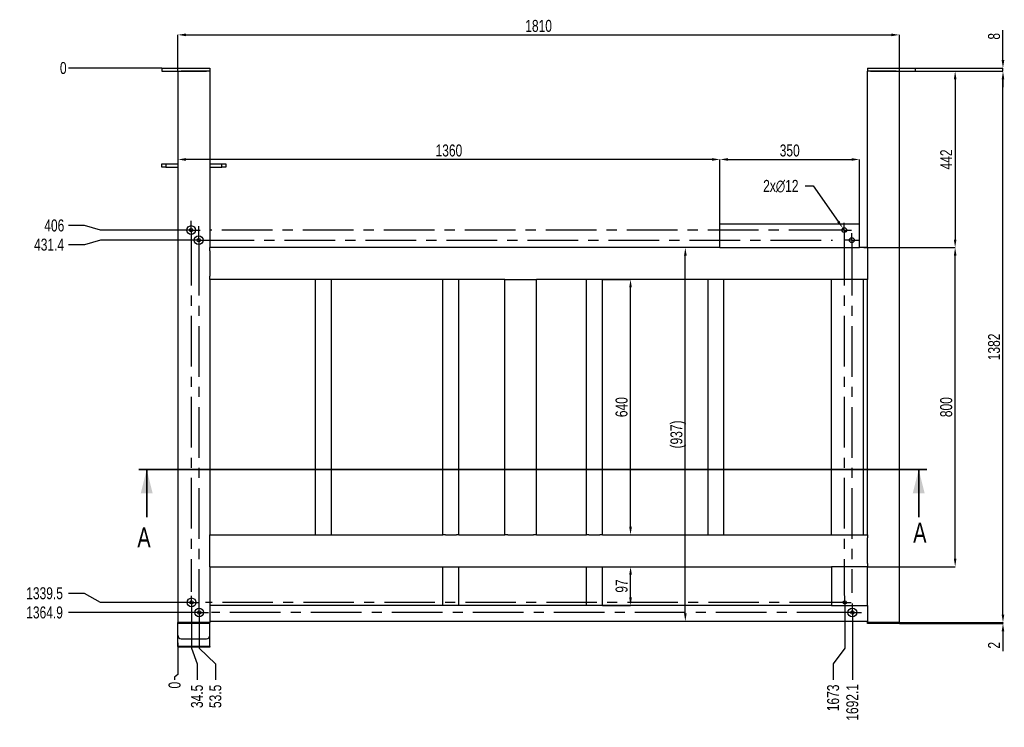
# Model space of a CAD drawing. Header units: millimetres. Extents: x 0 to 841, y 0 to 594.
# Tile 9 of 14: x 406 to 653, y 129 to 307. Entities that reach past the tile are written whole.
import ezdxf

# ---------------------------------------------------------------- set-up
doc = ezdxf.new("R2010")
doc.units = ezdxf.units.MM
doc.header["$PDSIZE"] = -1
doc.linetypes.add('CENTERX2', pattern=[20.32, 12.7, -2.54, 2.54, -2.54])
doc.layers.add('COTES', color=1, linetype='Continuous')
doc.layers.add('TRAIT-MIXTES', color=3, linetype='CENTERX2')
doc.layers.add('TRAIT-FORT', color=4, linetype='Continuous', lineweight=25)
doc.styles.add('SLDTEXTSTYLE0', font='TXT', dxfattribs={"width": 0.75})
doc.dimstyles.new('SLDDIMSTYLE0', dxfattribs={"dimtxt": 3, "dimasz": 0.333333, "dimexe": 0, "dimexo": 0.0625, "dimgap": 0.75, "dimtad": 0, "dimtih": 1, "dimtoh": 1, "dimdec": 1, "dimlfac": 10, "dimrnd": 1e-09, "dimdsep": 46, "dimtxsty": 'SLDTEXTSTYLE0', "dimblk1": 'ORIGIN', "dimblk2": 'ORIGIN', "dimsah": 1, "dimcen": 0.09, "dimadec": 0, "dimazin": 2, "dimtfac": 1, "dimtdec": 1, "dimtofl": 0, "dimtmove": 0, "dimatfit": 3, "dimldrblk": 'ORIGIN', "dimfxl": 1, "dimfrac": 2, "dimtolj": 1, "dimtzin": 12, "dimarcsym": 0})
doc.dimstyles.new('SLDDIMSTYLE1', dxfattribs={"dimtxt": 3, "dimasz": 2, "dimexe": 0, "dimexo": 0.0625, "dimgap": 0.75, "dimtad": 0, "dimtih": 1, "dimtoh": 1, "dimdec": 1, "dimlfac": 10, "dimrnd": 1e-09, "dimzin": 12, "dimdsep": 46, "dimtxsty": 'SLDTEXTSTYLE0', "dimsah": 1, "dimcen": 0.09, "dimadec": 0, "dimazin": 3, "dimtfac": 1, "dimtdec": 1, "dimtofl": 0, "dimtmove": 0, "dimatfit": 3, "dimfxl": 1, "dimfrac": 2, "dimtolj": 1, "dimtzin": 12, "dimarcsym": 0})
doc.dimstyles.new('SLDDIMSTYLE2', dxfattribs={"dimtxt": 3, "dimasz": 2, "dimexe": 0, "dimexo": 0.0625, "dimgap": 0.75, "dimtad": 1, "dimdec": 0, "dimlfac": 10, "dimrnd": 1e-09, "dimzin": 12, "dimdsep": 46, "dimtxsty": 'SLDTEXTSTYLE0', "dimsah": 1, "dimcen": 0.09, "dimadec": 0, "dimazin": 3, "dimtfac": 1, "dimtdec": 0, "dimtofl": 0, "dimtmove": 0, "dimatfit": 3, "dimfxl": 1, "dimfrac": 2, "dimtolj": 1, "dimtzin": 12, "dimarcsym": 0})
doc.dimstyles.new('SLDDIMSTYLE3', dxfattribs={"dimtxt": 3, "dimasz": 2, "dimexe": 0, "dimexo": 0.0625, "dimgap": 0.75, "dimtad": 1, "dimdec": 0, "dimlfac": 10, "dimrnd": 1e-09, "dimzin": 12, "dimdsep": 46, "dimtxsty": 'SLDTEXTSTYLE0', "dimsah": 1, "dimcen": 0.09, "dimadec": 0, "dimazin": 3, "dimtfac": 1, "dimtdec": 0, "dimtmove": 0, "dimatfit": 0, "dimfxl": 1, "dimfrac": 2, "dimtolj": 1, "dimtzin": 12, "dimarcsym": 0})
doc.dimstyles.new('SLDDIMSTYLE4', dxfattribs={"dimtxt": 3, "dimasz": 2, "dimexe": 0, "dimexo": 0.0625, "dimgap": 0.75, "dimtad": 0, "dimtih": 1, "dimtoh": 1, "dimdec": 0, "dimlfac": 10, "dimrnd": 1e-09, "dimzin": 12, "dimdsep": 46, "dimtxsty": 'SLDTEXTSTYLE0', "dimblk1": 'NONE', "dimsah": 1, "dimcen": 0, "dimadec": 0, "dimazin": 3, "dimtfac": 1, "dimtdec": 0, "dimtmove": 0, "dimatfit": 3, "dimldrblk": 'NONE', "dimfxl": 1, "dimfrac": 2, "dimtolj": 1, "dimtzin": 12, "dimarcsym": 0})

# ---------------------------------------------------------------- blocks, each defined once
blk = doc.blocks.new('_D')
at = {"layer": 'COTES', "color": 0, "lineweight": -2, "transparency": 16777216}
for p, q in [((445.27, 150.69), (445.27, 142.7)), ((445.27, 142.7), (444.46, 142.04)), ((444.46, 142.04), (444.46, 141.37))]:
    blk.add_line(p, q, dxfattribs=at)
at = {"layer": 'Defpoints', "color": 0, "transparency": 16777216}
for p in [(445.27, 150.76), (445.27, 150.76), (444.46, 141.37)]:
    blk.add_point(p, dxfattribs=at)
at = {"layer": 'COTES', "color": 0, "transparency": 16777216, "insert": (444.46, 140.06), "char_height": 3, "attachment_point": 5, "rotation": 90, "style": 'SLDTEXTSTYLE0'}
blk.add_mtext('\\A1;0', dxfattribs=at)
blk = doc.blocks.new('_Origin')
at = {"color": 0, "linetype": 'ByBlock', "lineweight": -2}
blk.add_line((0, 0), (-1, 0), dxfattribs=at)
blk.add_circle((0, 0), 0.5, dxfattribs=at)
blk = doc.blocks.new('_D_1')
at = {"layer": 'COTES', "color": 0, "lineweight": -2, "transparency": 16777216}
for p, q in [((448.72, 160.75), (448.72, 149.37)), ((448.72, 149.37), (450.08, 145.37)), ((450.08, 145.37), (450.08, 141.37))]:
    blk.add_line(p, q, dxfattribs=at)
at = {"layer": 'Defpoints', "color": 0, "transparency": 16777216}
for p in [(448.72, 160.81), (445.27, 150.76), (450.08, 141.37)]:
    blk.add_point(p, dxfattribs=at)
at = {"layer": 'COTES', "color": 0, "transparency": 16777216, "insert": (450.08, 137.25), "char_height": 3, "attachment_point": 5, "rotation": 90, "style": 'SLDTEXTSTYLE0'}
blk.add_mtext('\\A1;34.5', dxfattribs=at)
blk = doc.blocks.new('_D_2')
at = {"layer": 'COTES', "color": 0, "lineweight": -2, "transparency": 16777216}
for p, q in [((450.62, 155.91), (450.62, 149.37)), ((450.62, 149.37), (454.69, 145.37)), ((454.69, 145.37), (454.69, 141.37))]:
    blk.add_line(p, q, dxfattribs=at)
at = {"layer": 'Defpoints', "color": 0, "transparency": 16777216}
for p in [(450.62, 155.97), (445.27, 150.76), (454.69, 141.37)]:
    blk.add_point(p, dxfattribs=at)
at = {"layer": 'COTES', "color": 0, "transparency": 16777216, "insert": (454.69, 137.25), "char_height": 3, "attachment_point": 5, "rotation": 90, "style": 'SLDTEXTSTYLE0'}
blk.add_mtext('\\A1;53.5', dxfattribs=at)
blk = doc.blocks.new('_D_3')
at = {"layer": 'COTES', "color": 0, "lineweight": -2, "transparency": 16777216}
for p, q in [((612.57, 159.12), (612.57, 149.37)), ((612.57, 149.37), (609.67, 145.37)), ((609.67, 145.37), (609.67, 141.37))]:
    blk.add_line(p, q, dxfattribs=at)
at = {"layer": 'Defpoints', "color": 0, "transparency": 16777216}
for p in [(612.57, 159.19), (445.27, 150.76), (609.67, 141.37)]:
    blk.add_point(p, dxfattribs=at)
at = {"layer": 'COTES', "color": 0, "transparency": 16777216, "insert": (609.67, 136.87), "char_height": 3, "attachment_point": 5, "rotation": 90, "style": 'SLDTEXTSTYLE0'}
blk.add_mtext('\\A1;1673', dxfattribs=at)
blk = doc.blocks.new('_D_4')
at = {"layer": 'COTES', "color": 0, "lineweight": -2, "transparency": 16777216}
blk.add_line((614.48, 155.91), (614.48, 141.37), dxfattribs=at)
at = {"layer": 'Defpoints', "color": 0, "transparency": 16777216}
for p in [(614.48, 155.97), (445.27, 150.76), (614.48, 141.37)]:
    blk.add_point(p, dxfattribs=at)
at = {"layer": 'COTES', "color": 0, "transparency": 16777216, "insert": (614.48, 135.75), "char_height": 3, "attachment_point": 5, "rotation": 90, "style": 'SLDTEXTSTYLE0'}
blk.add_mtext('\\A1;1692.1', dxfattribs=at)
blk = doc.blocks.new('_D_5')
at = {"layer": 'COTES', "color": 0, "lineweight": -2, "transparency": 16777216}
blk.add_line((441.21, 294.76), (417.83, 294.76), dxfattribs=at)
at = {"layer": 'Defpoints', "color": 0, "transparency": 16777216}
for p in [(417.83, 294.76), (441.27, 294.76), (441.27, 294.76)]:
    blk.add_point(p, dxfattribs=at)
at = {"layer": 'COTES', "color": 0, "transparency": 16777216, "insert": (416.52, 294.76), "char_height": 3, "attachment_point": 5, "style": 'SLDTEXTSTYLE0'}
blk.add_mtext('\\A1;0', dxfattribs=at)
blk = doc.blocks.new('_D_6')
at = {"layer": 'COTES', "color": 0, "lineweight": -2, "transparency": 16777216}
for p, q in [((421.83, 255.29), (417.83, 255.29)), ((425.83, 254.16), (421.83, 255.29)), ((446.23, 254.16), (425.83, 254.16))]:
    blk.add_line(p, q, dxfattribs=at)
at = {"layer": 'Defpoints', "color": 0, "transparency": 16777216}
for p in [(441.27, 294.76), (417.83, 255.29), (446.29, 254.16)]:
    blk.add_point(p, dxfattribs=at)
at = {"layer": 'COTES', "color": 0, "transparency": 16777216, "insert": (414.27, 255.29), "char_height": 3, "attachment_point": 5, "style": 'SLDTEXTSTYLE0'}
blk.add_mtext('\\A1;406', dxfattribs=at)
blk = doc.blocks.new('_D_7')
at = {"layer": 'COTES', "color": 0, "lineweight": -2, "transparency": 16777216}
for p, q in [((421.83, 250.48), (417.83, 250.48)), ((425.83, 251.62), (421.83, 250.48)), ((448.13, 251.62), (425.83, 251.62))]:
    blk.add_line(p, q, dxfattribs=at)
at = {"layer": 'Defpoints', "color": 0, "transparency": 16777216}
for p in [(441.27, 294.76), (417.83, 250.48), (448.2, 251.62)]:
    blk.add_point(p, dxfattribs=at)
at = {"layer": 'COTES', "color": 0, "transparency": 16777216, "insert": (412.96, 250.48), "char_height": 3, "attachment_point": 5, "style": 'SLDTEXTSTYLE0'}
blk.add_mtext('\\A1;431.4', dxfattribs=at)
blk = doc.blocks.new('_D_8')
at = {"layer": 'COTES', "color": 0, "lineweight": -2, "transparency": 16777216}
for p, q in [((421.83, 163.08), (417.83, 163.08)), ((425.83, 160.81), (421.83, 163.08)), ((447.03, 160.81), (425.83, 160.81))]:
    blk.add_line(p, q, dxfattribs=at)
at = {"layer": 'Defpoints', "color": 0, "transparency": 16777216}
for p in [(441.27, 294.76), (417.83, 163.08), (447.09, 160.81)]:
    blk.add_point(p, dxfattribs=at)
at = {"layer": 'COTES', "color": 0, "transparency": 16777216, "insert": (411.83, 163.08), "char_height": 3, "attachment_point": 5, "style": 'SLDTEXTSTYLE0'}
blk.add_mtext('\\A1;1339.5', dxfattribs=at)
blk = doc.blocks.new('_D_9')
at = {"layer": 'COTES', "color": 0, "lineweight": -2, "transparency": 16777216}
blk.add_line((448.26, 158.27), (417.83, 158.27), dxfattribs=at)
at = {"layer": 'Defpoints', "color": 0, "transparency": 16777216}
for p in [(441.27, 294.76), (417.83, 158.27), (448.32, 158.27)]:
    blk.add_point(p, dxfattribs=at)
at = {"layer": 'COTES', "color": 0, "transparency": 16777216, "insert": (411.83, 158.27), "char_height": 3, "attachment_point": 5, "style": 'SLDTEXTSTYLE0'}
blk.add_mtext('\\A1;1364.9', dxfattribs=at)
blk = doc.blocks.new('_D_10')
at = {"layer": 'COTES', "color": 0, "lineweight": -2, "transparency": 16777216}
for p, q in [((630.33, 293.96), (652.27, 293.96)), ((652.27, 157.76), (652.27, 291.96)), ((626.33, 155.76), (652.27, 155.76))]:
    blk.add_line(p, q, dxfattribs=at)
at = {"layer": 'COTES', "color": 0, "transparency": 16777216}
for points in [[(651.94, 291.96), (652.6, 291.96), (652.27, 293.96)], [(651.94, 157.76), (652.6, 157.76), (652.27, 155.76)]]:
    blk.add_solid(points, dxfattribs=at)
at = {"layer": 'Defpoints', "color": 0, "transparency": 16777216}
for p in [(630.27, 293.96), (652.27, 293.96), (626.27, 155.76)]:
    blk.add_point(p, dxfattribs=at)
at = {"layer": 'COTES', "color": 0, "transparency": 16777216, "insert": (648.52, 224.86), "char_height": 3, "attachment_point": 2, "rotation": 90, "style": 'SLDTEXTSTYLE0'}
blk.add_mtext('\\A1;1382', dxfattribs=at)
blk = doc.blocks.new('_D_11')
at = {"layer": 'COTES', "color": 0, "lineweight": -2, "transparency": 16777216}
for p, q in [((652.27, 296.76), (652.27, 304.23)), ((630.33, 294.76), (652.27, 294.76)), ((630.33, 293.96), (652.27, 293.96)), ((652.27, 293.96), (652.27, 294.76)), ((652.27, 291.96), (652.27, 289.96))]:
    blk.add_line(p, q, dxfattribs=at)
at = {"layer": 'COTES', "color": 0, "transparency": 16777216}
for points in [[(651.94, 296.76), (652.6, 296.76), (652.27, 294.76)], [(651.94, 291.96), (652.6, 291.96), (652.27, 293.96)]]:
    blk.add_solid(points, dxfattribs=at)
at = {"layer": 'Defpoints', "color": 0, "transparency": 16777216}
for p in [(630.27, 294.76), (630.27, 293.96), (652.27, 293.96)]:
    blk.add_point(p, dxfattribs=at)
at = {"layer": 'COTES', "color": 0, "transparency": 16777216, "insert": (648.52, 302.73), "char_height": 3, "attachment_point": 2, "rotation": 90, "style": 'SLDTEXTSTYLE0'}
blk.add_mtext('\\A1;8', dxfattribs=at)
blk = doc.blocks.new('_D_12')
at = {"layer": 'COTES', "color": 0, "lineweight": -2, "transparency": 16777216}
for p, q in [((652.27, 157.76), (652.27, 159.76)), ((626.33, 155.76), (652.27, 155.76)), ((652.27, 155.76), (652.27, 155.56)), ((626.33, 155.56), (652.27, 155.56)), ((652.27, 153.56), (652.27, 148.56))]:
    blk.add_line(p, q, dxfattribs=at)
at = {"layer": 'COTES', "color": 0, "transparency": 16777216}
for points in [[(651.94, 157.76), (652.6, 157.76), (652.27, 155.76)], [(651.94, 153.56), (652.6, 153.56), (652.27, 155.56)]]:
    blk.add_solid(points, dxfattribs=at)
at = {"layer": 'Defpoints', "color": 0, "transparency": 16777216}
for p in [(626.27, 155.76), (626.27, 155.56), (652.27, 155.56)]:
    blk.add_point(p, dxfattribs=at)
at = {"layer": 'COTES', "color": 0, "transparency": 16777216, "insert": (648.52, 150.06), "char_height": 3, "attachment_point": 2, "rotation": 90, "style": 'SLDTEXTSTYLE0'}
blk.add_mtext('\\A1;2', dxfattribs=at)
blk = doc.blocks.new('_D_13')
at = {"layer": 'COTES', "color": 0, "lineweight": -2, "transparency": 16777216}
for p, q in [((626.33, 293.96), (640.27, 293.96)), ((640.27, 291.96), (640.27, 251.76)), ((617.33, 249.76), (640.27, 249.76))]:
    blk.add_line(p, q, dxfattribs=at)
at = {"layer": 'COTES', "color": 0, "transparency": 16777216}
for points in [[(639.94, 291.96), (640.6, 291.96), (640.27, 293.96)], [(639.94, 251.76), (640.6, 251.76), (640.27, 249.76)]]:
    blk.add_solid(points, dxfattribs=at)
at = {"layer": 'Defpoints', "color": 0, "transparency": 16777216}
for p in [(626.27, 293.96), (617.27, 249.76), (640.27, 249.76)]:
    blk.add_point(p, dxfattribs=at)
at = {"layer": 'COTES', "color": 0, "transparency": 16777216, "insert": (636.52, 271.86), "char_height": 3, "attachment_point": 2, "rotation": 90, "style": 'SLDTEXTSTYLE0'}
blk.add_mtext('\\A1;442', dxfattribs=at)
blk = doc.blocks.new('_D_14')
at = {"layer": 'COTES', "color": 0, "lineweight": -2, "transparency": 16777216}
for p, q in [((618.33, 249.76), (640.27, 249.76)), ((640.27, 171.76), (640.27, 247.76)), ((618.33, 169.76), (640.27, 169.76))]:
    blk.add_line(p, q, dxfattribs=at)
at = {"layer": 'COTES', "color": 0, "transparency": 16777216}
for points in [[(639.94, 247.76), (640.6, 247.76), (640.27, 249.76)], [(639.94, 171.76), (640.6, 171.76), (640.27, 169.76)]]:
    blk.add_solid(points, dxfattribs=at)
at = {"layer": 'Defpoints', "color": 0, "transparency": 16777216}
for p in [(618.27, 249.76), (640.27, 249.76), (618.27, 169.76)]:
    blk.add_point(p, dxfattribs=at)
at = {"layer": 'COTES', "color": 0, "transparency": 16777216, "insert": (636.52, 209.76), "char_height": 3, "attachment_point": 2, "rotation": 90, "style": 'SLDTEXTSTYLE0'}
blk.add_mtext('\\A1;800', dxfattribs=at)
blk = doc.blocks.new('_D_15')
at = {"layer": 'COTES', "color": 0, "lineweight": -2, "transparency": 16777216}
for p, q in [((581.21, 249.76), (572.58, 249.76)), ((572.58, 158.06), (572.58, 247.76)), ((618.21, 156.06), (572.58, 156.06))]:
    blk.add_line(p, q, dxfattribs=at)
at = {"layer": 'COTES', "color": 0, "transparency": 16777216}
for points in [[(572.25, 247.76), (572.92, 247.76), (572.58, 249.76)], [(572.25, 158.06), (572.92, 158.06), (572.58, 156.06)]]:
    blk.add_solid(points, dxfattribs=at)
at = {"layer": 'Defpoints', "color": 0, "transparency": 16777216}
for p in [(572.58, 249.76), (581.27, 249.76), (618.27, 156.06)]:
    blk.add_point(p, dxfattribs=at)
at = {"layer": 'COTES', "color": 0, "transparency": 16777216, "insert": (568.83, 202.91), "char_height": 3, "attachment_point": 2, "rotation": 90, "style": 'SLDTEXTSTYLE0'}
blk.add_mtext('\\A1;(937)', dxfattribs=at)
blk = doc.blocks.new('_D_16')
at = {"layer": 'COTES', "color": 0, "lineweight": -2, "transparency": 16777216}
for p, q in [((445.27, 294.02), (445.27, 303.09)), ((447.27, 303.09), (624.27, 303.09)), ((626.27, 294.02), (626.27, 303.09))]:
    blk.add_line(p, q, dxfattribs=at)
at = {"layer": 'COTES', "color": 0, "transparency": 16777216}
for points in [[(447.27, 303.42), (447.27, 302.75), (445.27, 303.09)], [(624.27, 303.42), (624.27, 302.75), (626.27, 303.09)]]:
    blk.add_solid(points, dxfattribs=at)
at = {"layer": 'Defpoints', "color": 0, "transparency": 16777216}
for p in [(626.27, 303.09), (445.27, 293.96), (626.27, 293.96)]:
    blk.add_point(p, dxfattribs=at)
at = {"layer": 'COTES', "color": 0, "transparency": 16777216, "insert": (535.77, 306.84), "char_height": 3, "attachment_point": 2, "style": 'SLDTEXTSTYLE0'}
blk.add_mtext('\\A1;1810', dxfattribs=at)
blk = doc.blocks.new('_D_17')
at = {"layer": 'COTES', "color": 0, "lineweight": -2, "transparency": 16777216}
for p, q in [((551.83, 169.76), (558.83, 169.76)), ((558.83, 162.06), (558.83, 167.76)), ((551.83, 160.06), (558.83, 160.06))]:
    blk.add_line(p, q, dxfattribs=at)
at = {"layer": 'COTES', "color": 0, "transparency": 16777216}
for points in [[(558.5, 167.76), (559.17, 167.76), (558.83, 169.76)], [(558.5, 162.06), (559.17, 162.06), (558.83, 160.06)]]:
    blk.add_solid(points, dxfattribs=at)
at = {"layer": 'Defpoints', "color": 0, "transparency": 16777216}
for p in [(551.77, 169.76), (558.83, 169.76), (551.77, 160.06)]:
    blk.add_point(p, dxfattribs=at)
at = {"layer": 'COTES', "color": 0, "transparency": 16777216, "insert": (555.08, 164.91), "char_height": 3, "attachment_point": 2, "rotation": 90, "style": 'SLDTEXTSTYLE0'}
blk.add_mtext('\\A1;97', dxfattribs=at)
blk = doc.blocks.new('_D_18')
at = {"layer": 'COTES', "color": 0, "lineweight": -2, "transparency": 16777216}
for p, q in [((551.83, 241.76), (558.83, 241.76)), ((558.83, 179.76), (558.83, 239.76)), ((551.83, 177.76), (558.83, 177.76))]:
    blk.add_line(p, q, dxfattribs=at)
at = {"layer": 'COTES', "color": 0, "transparency": 16777216}
for points in [[(558.5, 239.76), (559.17, 239.76), (558.83, 241.76)], [(558.5, 179.76), (559.17, 179.76), (558.83, 177.76)]]:
    blk.add_solid(points, dxfattribs=at)
at = {"layer": 'Defpoints', "color": 0, "transparency": 16777216}
for p in [(551.77, 241.76), (558.83, 241.76), (551.77, 177.76)]:
    blk.add_point(p, dxfattribs=at)
at = {"layer": 'COTES', "color": 0, "transparency": 16777216, "insert": (555.08, 209.76), "char_height": 3, "attachment_point": 2, "rotation": 90, "style": 'SLDTEXTSTYLE0'}
blk.add_mtext('\\A1;640', dxfattribs=at)
blk = doc.blocks.new('_D_19')
at = {"layer": 'COTES', "color": 0, "lineweight": -2, "transparency": 16777216}
for p, q in [((581.27, 255.82), (581.27, 271.86)), ((583.27, 271.86), (614.27, 271.86)), ((616.27, 255.82), (616.27, 271.86))]:
    blk.add_line(p, q, dxfattribs=at)
at = {"layer": 'COTES', "color": 0, "transparency": 16777216}
for points in [[(583.27, 272.19), (583.27, 271.52), (581.27, 271.86)], [(614.27, 272.19), (614.27, 271.52), (616.27, 271.86)]]:
    blk.add_solid(points, dxfattribs=at)
at = {"layer": 'Defpoints', "color": 0, "transparency": 16777216}
for p in [(616.27, 271.86), (581.27, 255.76), (616.27, 255.76)]:
    blk.add_point(p, dxfattribs=at)
at = {"layer": 'COTES', "color": 0, "transparency": 16777216, "insert": (598.77, 275.61), "char_height": 3, "attachment_point": 2, "style": 'SLDTEXTSTYLE0'}
blk.add_mtext('\\A1;350', dxfattribs=at)
blk = doc.blocks.new('_D_20')
at = {"layer": 'COTES', "color": 0, "lineweight": -2, "transparency": 16777216}
for p, q in [((445.27, 293.89), (445.27, 271.86)), ((579.27, 271.86), (447.27, 271.86)), ((581.27, 255.82), (581.27, 271.86))]:
    blk.add_line(p, q, dxfattribs=at)
at = {"layer": 'COTES', "color": 0, "transparency": 16777216}
for points in [[(447.27, 272.19), (447.27, 271.52), (445.27, 271.86)], [(579.27, 272.19), (579.27, 271.52), (581.27, 271.86)]]:
    blk.add_solid(points, dxfattribs=at)
at = {"layer": 'Defpoints', "color": 0, "transparency": 16777216}
for p in [(445.27, 293.96), (445.27, 271.86), (581.27, 255.76)]:
    blk.add_point(p, dxfattribs=at)
at = {"layer": 'COTES', "color": 0, "transparency": 16777216, "insert": (513.27, 275.61), "char_height": 3, "attachment_point": 2, "style": 'SLDTEXTSTYLE0'}
blk.add_mtext('\\A1;1360', dxfattribs=at)
blk = doc.blocks.new('_D_21')
at = {"layer": 'COTES', "color": 0, "lineweight": -2, "transparency": 16777216}
for p, q in [((602.61, 265.23), (604.61, 265.23)), ((604.61, 265.23), (610.95, 256.28)), ((612.79, 253.67), (612.1, 254.65))]:
    blk.add_line(p, q, dxfattribs=at)
at = {"layer": 'COTES', "color": 0, "transparency": 16777216}
blk.add_solid([(611.22, 256.47), (610.67, 256.09), (612.1, 254.65)], dxfattribs=at)
at = {"layer": 'Defpoints', "color": 0, "transparency": 16777216}
for p in [(612.1, 254.65), (612.79, 253.67)]:
    blk.add_point(p, dxfattribs=at)
at = {"layer": 'COTES', "color": 0, "transparency": 16777216, "insert": (592.11, 266.73), "char_height": 3, "attachment_point": 1, "style": 'SLDTEXTSTYLE0'}
blk.add_mtext('\\A1;2x∅12', dxfattribs=at)
blk = doc.blocks.new('_None')
blk = doc.blocks.new('SW_CENTERMARKSYMBOL_0')
at = {"layer": 'TRAIT-MIXTES', "color": 0}
for p, q in [((-1.2, 0), (-160.81, 0)), ((0, 0), (-1.2, 0)), ((0, 1.2), (0, 2.3)), ((0, 0), (0, 1.2)), ((0, 0), (0, -1.2)), ((0, 0), (1.2, 0)), ((1.2, 0), (2.3, 0)), ((0, -1.2), (0, -2.3))]:
    blk.add_line(p, q, dxfattribs=at)
blk = doc.blocks.new('SW_CENTERMARKSYMBOL_1')
at = {"layer": 'TRAIT-MIXTES', "color": 0}
for p, q in [((-1.2, 0), (-160.41, 0)), ((0, 0), (-1.2, 0)), ((0, 1.2), (0, 1.62)), ((0, 0), (0, 1.2)), ((0, 0), (0, -1.2)), ((0, 0), (1.2, 0)), ((1.2, 0), (1.62, 0)), ((0, -1.2), (0, -1.62))]:
    blk.add_line(p, q, dxfattribs=at)
blk = doc.blocks.new('SW_CENTERMARKSYMBOL_2')
at = {"layer": 'TRAIT-MIXTES', "color": 0}
for p, q in [((0, 1.2), (0, 3.49)), ((-1.2, 0), (-2.3, 0)), ((0, 0), (-1.2, 0)), ((0, 0), (0, 1.2)), ((0, 0), (0, -1.2)), ((0, 0), (1.2, 0)), ((1.2, 0), (159.04, 0)), ((0, -1.2), (0, -91.18))]:
    blk.add_line(p, q, dxfattribs=at)
blk = doc.blocks.new('SW_CENTERMARKSYMBOL_3')
at = {"layer": 'TRAIT-MIXTES', "color": 0}
for p, q in [((-1.2, 0), (-2.3, 0)), ((0, 0), (-1.2, 0)), ((0, 1.2), (0, 2.3)), ((0, 0), (0, 1.2)), ((0, 0), (0, -1.2)), ((0, 0), (1.2, 0)), ((1.2, 0), (2.3, 0)), ((0, -1.2), (0, -90.68))]:
    blk.add_line(p, q, dxfattribs=at)
blk = doc.blocks.new('SW_CENTERMARKSYMBOL_4')
at = {"layer": 'TRAIT-MIXTES', "color": 0}
for p, q in [((-1.2, 0), (-1.625, 0)), ((0, 0), (-1.2, 0)), ((0, 1.2), (0, 1.625)), ((0, 0), (0, 1.2)), ((0, 0), (0, -1.2)), ((0, 0), (1.2, 0)), ((1.2, 0), (1.625, 0)), ((0, -1.2), (0, -1.625))]:
    blk.add_line(p, q, dxfattribs=at)
blk = doc.blocks.new('SW_CENTERMARKSYMBOL_5')
at = {"layer": 'TRAIT-MIXTES', "color": 0}
for p, q in [((-1.2, 0), (-2.3, 0)), ((0, 0), (-1.2, 0)), ((0, 1.2), (0, 2.3)), ((0, 0), (0, 1.2)), ((0, 0), (0, -1.2)), ((0, 0), (1.2, 0)), ((1.2, 0), (2.3, 0)), ((0, -1.2), (0, -2.3))]:
    blk.add_line(p, q, dxfattribs=at)
blk = doc.blocks.new('SW_CENTERMARKSYMBOL_6')
at = {"layer": 'TRAIT-MIXTES', "color": 0}
for p, q in [((-1.2, 0), (-159.06, 0)), ((0, 0), (-1.2, 0)), ((0, 1.2), (0, 1.8)), ((0, 0), (0, 1.2)), ((0, 0), (0, -1.2)), ((0, 0), (1.2, 0)), ((1.2, 0), (1.8, 0)), ((0, -1.2), (0, -91.66))]:
    blk.add_line(p, q, dxfattribs=at)
blk = doc.blocks.new('SW_CENTERMARKSYMBOL_7')
at = {"layer": 'TRAIT-MIXTES', "color": 0}
for p, q in [((-1.2, 0), (-1.8, 0)), ((0, 0), (-1.2, 0)), ((0, 1.2), (0, 1.8)), ((0, 0), (0, 1.2)), ((0, 0), (0, -1.2)), ((0, 0), (1.2, 0)), ((1.2, 0), (1.8, 0)), ((0, -1.2), (0, -88.42))]:
    blk.add_line(p, q, dxfattribs=at)

msp = doc.modelspace()

# ---------------------------------------------------------------- linework, layer by layer
at = {"lineweight": 35}
for p, q in [((633.134797, 194.143531), (435.456804, 194.143531)), ((437.456804, 182.143531), (437.456804, 194.143531)), ((631.134797, 182.143531), (631.134797, 194.143531))]:
    msp.add_line(p, q, dxfattribs=at)
for points in [[(437.456804, 194.143531), (435.956804, 188.143531), (438.956804, 188.143531)], [(631.134797, 194.143531), (629.634797, 188.143531), (632.634797, 188.143531)]]:
    msp.add_solid(points, dxfattribs=at)
at = {"layer": 'TRAIT-FORT', "lineweight": 25}
for p, q in [((441.270897, 294.757254), (452.470897, 294.757254)), ((441.270897, 294.757254), (441.270897, 293.957254)), ((441.270897, 293.957254), (452.470897, 293.957254)), ((445.270897, 293.957254), (445.270897, 155.757254)), ((452.470897, 293.957254), (446.070897, 293.957254)), ((452.470897, 294.757254), (453.270897, 294.757254)), ((453.270897, 293.957254), (452.470897, 293.957254)), ((453.270897, 294.757254), (453.270897, 293.957254)), ((453.270897, 293.957254), (453.270897, 249.757254)), ((618.270897, 294.757254), (618.270897, 293.957254)), ((618.270897, 294.757254), (619.070897, 294.757254)), ((618.270897, 249.757254), (618.270897, 293.957254)), ((619.070897, 293.957254), (618.270897, 293.957254)), ((619.070897, 294.757254), (630.270897, 294.757254)), ((625.470897, 293.957254), (619.070897, 293.957254)), ((619.070897, 293.957254), (630.270897, 293.957254)), ((626.270897, 155.757254), (626.270897, 293.957254)), ((630.270897, 294.757254), (630.270897, 293.957254)), ((441.270897, 269.957254), (441.270897, 270.757254)), ((441.270897, 270.757254), (442.270897, 270.757254)), ((442.270897, 269.957254), (441.270897, 269.957254)), ((442.270897, 270.757254), (442.270897, 269.957254)), ((442.270897, 270.757254), (445.270897, 270.757254)), ((442.270897, 269.957254), (445.270897, 269.957254)), ((453.270897, 270.757254), (456.270897, 270.757254)), ((453.270897, 269.957254), (456.270897, 269.957254)), ((456.270897, 269.957254), (456.270897, 270.757254)), ((456.270897, 270.757254), (457.270897, 270.757254)), ((457.270897, 269.957254), (456.270897, 269.957254)), ((457.270897, 270.757254), (457.270897, 269.957254)), ((581.270897, 249.757254), (581.270897, 255.757254)), ((581.270897, 255.757254), (616.270897, 255.757254)), ((616.270897, 249.757254), (616.270897, 255.757254)), ((581.270897, 249.757254), (453.270897, 249.757254)), ((453.270897, 248.957254), (453.270897, 249.757254)), ((581.270897, 249.757254), (616.270897, 249.757254)), ((618.270897, 249.757254), (616.270897, 249.757254)), ((618.270897, 249.757254), (618.270897, 248.957254)), ((453.270897, 248.957254), (453.270897, 242.557254)), ((618.270897, 248.957254), (618.270897, 242.557254)), ((453.270897, 241.757254), (453.270897, 242.557254)), ((618.270897, 242.557254), (618.270897, 241.757254)), ((479.770897, 241.757254), (453.270897, 241.757254)), ((453.270897, 241.757254), (453.270897, 177.757254)), ((479.770897, 177.757254), (479.770897, 241.757254)), ((480.370897, 241.757254), (479.770897, 241.757254)), ((483.170897, 241.757254), (480.370897, 241.757254)), ((483.770897, 241.757254), (483.170897, 241.757254)), ((511.770897, 241.757254), (483.770897, 241.757254)), ((483.770897, 177.757254), (483.770897, 241.757254)), ((511.770897, 177.757254), (511.770897, 241.757254)), ((512.370897, 241.757254), (511.770897, 241.757254)), ((515.170897, 241.757254), (512.370897, 241.757254)), ((515.770897, 241.757254), (515.170897, 241.757254)), ((527.270897, 241.757254), (515.770897, 241.757254)), ((515.770897, 177.757254), (515.770897, 241.757254)), ((527.270897, 177.757254), (527.270897, 241.757254)), ((527.270897, 241.757254), (528.070897, 241.757254)), ((528.070897, 241.757254), (534.470897, 241.757254)), ((534.470897, 241.757254), (535.270897, 241.757254)), ((547.770897, 241.757254), (535.270897, 241.757254)), ((535.270897, 177.757254), (535.270897, 241.757254)), ((547.770897, 177.757254), (547.770897, 241.757254)), ((548.370897, 241.757254), (547.770897, 241.757254)), ((551.170897, 241.757254), (548.370897, 241.757254)), ((551.770897, 241.757254), (551.170897, 241.757254)), ((578.270897, 241.757254), (551.770897, 241.757254)), ((551.770897, 177.757254), (551.770897, 241.757254)), ((578.270897, 177.757254), (578.270897, 241.757254)), ((578.870897, 241.757254), (578.270897, 241.757254)), ((581.670897, 241.757254), (578.870897, 241.757254)), ((582.270897, 241.757254), (581.670897, 241.757254)), ((618.270897, 241.757254), (582.270897, 241.757254)), ((582.270897, 177.757254), (582.270897, 241.757254)), ((609.270897, 177.757254), (609.270897, 241.757254)), ((617.270897, 177.757254), (617.270897, 241.757254)), ((618.270897, 177.757254), (618.270897, 241.757254)), ((453.270897, 176.957254), (453.270897, 177.757254)), ((453.270897, 177.757254), (479.770897, 177.757254)), ((453.270897, 170.557254), (453.270897, 176.957254)), ((479.770897, 177.757254), (480.370897, 177.757254)), ((480.370897, 177.757254), (483.170897, 177.757254)), ((483.170897, 177.757254), (483.770897, 177.757254)), ((483.770897, 177.757254), (511.770897, 177.757254)), ((512.370897, 177.757254), (511.770897, 177.757254)), ((512.370897, 177.757254), (515.170897, 177.757254)), ((515.770897, 177.757254), (515.170897, 177.757254)), ((515.770897, 177.757254), (527.270897, 177.757254)), ((528.070897, 177.757254), (527.270897, 177.757254)), ((528.070897, 177.757254), (534.470897, 177.757254)), ((535.270897, 177.757254), (534.470897, 177.757254)), ((535.270897, 177.757254), (547.770897, 177.757254)), ((548.370897, 177.757254), (547.770897, 177.757254)), ((548.370897, 177.757254), (551.170897, 177.757254)), ((551.770897, 177.757254), (551.170897, 177.757254)), ((551.770897, 177.757254), (578.270897, 177.757254)), ((578.270897, 177.757254), (578.870897, 177.757254)), ((578.870897, 177.757254), (581.670897, 177.757254)), ((581.670897, 177.757254), (582.270897, 177.757254)), ((582.270897, 177.757254), (618.270897, 177.757254)), ((618.270897, 177.757254), (618.270897, 176.957254)), ((618.270897, 170.557254), (618.270897, 176.957254)), ((453.270897, 169.757254), (453.270897, 170.557254)), ((618.270897, 170.557254), (618.270897, 169.757254)), ((453.270897, 169.757254), (511.770897, 169.757254)), ((453.270897, 169.757254), (453.270897, 160.057254)), ((511.770897, 160.057254), (511.770897, 169.757254)), ((511.770897, 169.757254), (512.370897, 169.757254)), ((512.370897, 169.757254), (515.170897, 169.757254)), ((515.170897, 169.757254), (515.770897, 169.757254)), ((515.770897, 169.757254), (547.770897, 169.757254)), ((515.770897, 160.057254), (515.770897, 169.757254)), ((547.770897, 160.057254), (547.770897, 169.757254)), ((547.770897, 169.757254), (548.370897, 169.757254)), ((548.370897, 169.757254), (551.170897, 169.757254)), ((551.170897, 169.757254), (551.770897, 169.757254)), ((551.770897, 169.757254), (609.270897, 169.757254)), ((551.770897, 160.057254), (551.770897, 169.757254)), ((609.270897, 169.757254), (609.270897, 160.057254)), ((618.270897, 169.757254), (609.270897, 169.757254)), ((618.270897, 160.057254), (618.270897, 169.757254)), ((511.770897, 160.057254), (453.270897, 160.057254)), ((453.270897, 160.057254), (453.270897, 159.457254)), ((453.270897, 159.457254), (453.270897, 156.657254)), ((512.370897, 160.057254), (511.770897, 160.057254)), ((515.170897, 160.057254), (512.370897, 160.057254)), ((515.770897, 160.057254), (515.170897, 160.057254)), ((547.770897, 160.057254), (515.770897, 160.057254)), ((548.370897, 160.057254), (547.770897, 160.057254)), ((551.170897, 160.057254), (548.370897, 160.057254)), ((551.770897, 160.057254), (551.170897, 160.057254)), ((609.270897, 160.057254), (551.770897, 160.057254)), ((609.270897, 160.057254), (618.270897, 160.057254)), ((618.270897, 160.057254), (618.270897, 159.457254)), ((618.270897, 159.457254), (618.270897, 156.657254)), ((446.070897, 155.757254), (445.270897, 155.757254)), ((445.270897, 155.557254), (445.270897, 155.757254)), ((452.470897, 155.757254), (446.070897, 155.757254)), ((453.270897, 155.757254), (452.470897, 155.757254)), ((453.270897, 156.657254), (453.270897, 156.057254)), ((618.270897, 156.057254), (453.270897, 156.057254)), ((453.270897, 156.057254), (453.270897, 155.757254)), ((453.270897, 155.557254), (453.270897, 155.757254)), ((618.270897, 156.657254), (618.270897, 156.057254)), ((618.270897, 155.757254), (618.270897, 156.057254)), ((619.070897, 155.757254), (618.270897, 155.757254)), ((618.270897, 155.557254), (618.270897, 155.757254)), ((625.470897, 155.757254), (619.070897, 155.757254)), ((626.270897, 155.757254), (625.470897, 155.757254)), ((626.270897, 155.557254), (626.270897, 155.757254)), ((445.270897, 152.562995), (445.270897, 155.557254)), ((446.070897, 155.557254), (445.270897, 155.557254)), ((452.470897, 155.557254), (446.070897, 155.557254)), ((453.270897, 155.557254), (452.470897, 155.557254)), ((453.270897, 152.562995), (453.270897, 155.557254)), ((619.070897, 155.557254), (618.270897, 155.557254)), ((625.470897, 155.557254), (619.070897, 155.557254)), ((626.270897, 155.557254), (625.470897, 155.557254)), ((445.270897, 149.757254), (445.270897, 152.562995)), ((446.070897, 151.700167), (452.470897, 151.700167)), ((453.270897, 149.757254), (453.270897, 152.562995)), ((446.070897, 149.757254), (445.270897, 149.757254)), ((445.270897, 149.757254), (445.270897, 149.557254)), ((446.070897, 149.557254), (445.270897, 149.557254)), ((452.470897, 149.757254), (446.070897, 149.757254)), ((452.470897, 149.557254), (446.070897, 149.557254)), ((453.270897, 149.757254), (452.470897, 149.757254)), ((453.270897, 149.557254), (452.470897, 149.557254)), ((453.270897, 149.757254), (453.270897, 149.557254))]:
    msp.add_line(p, q, dxfattribs=at)
for centre, radius in [((448.592197, 254.157254), 1.1), ((448.592197, 254.157254), 0.425), ((612.447597, 254.157254), 0.6), ((450.497197, 251.617254), 1.1), ((450.497197, 251.617254), 0.425), ((614.352597, 251.617254), 0.6), ((448.719197, 160.812254), 1.1), ((448.719197, 160.812254), 0.425), ((612.574597, 160.812254), 0.425), ((450.624197, 158.272254), 1.1), ((450.624197, 158.272254), 0.425), ((614.479597, 158.272254), 1.1), ((614.479597, 158.272254), 0.425)]:
    msp.add_circle(centre, radius, dxfattribs=at)
for centre, start_param, end_param in [((446.070897, 152.562995), 1.5707963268, 3.1415926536), ((452.470897, 152.562995), 3.1415926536, 4.7123889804)]:
    msp.add_ellipse(centre, major_axis=(0, 0.862828), ratio=0.9271838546, start_param=start_param, end_param=end_param, dxfattribs=at)

# ---------------------------------------------------------------- block references
at = {"layer": 'TRAIT-MIXTES'}
for name, p in [('SW_CENTERMARKSYMBOL_3', (448.592197, 254.157254)), ('SW_CENTERMARKSYMBOL_2', (450.497197, 251.617254)), ('SW_CENTERMARKSYMBOL_6', (612.447597, 254.157254)), ('SW_CENTERMARKSYMBOL_7', (614.352597, 251.617254)), ('SW_CENTERMARKSYMBOL_4', (448.719197, 160.812254)), ('SW_CENTERMARKSYMBOL_5', (450.624197, 158.272254)), ('SW_CENTERMARKSYMBOL_1', (612.574597, 160.812254)), ('SW_CENTERMARKSYMBOL_0', (614.479597, 158.272254))]:
    msp.add_blockref(name, p, dxfattribs=at)

# ---------------------------------------------------------------- texts
at = {"char_height": 5, "attachment_point": 1, "style": 'SLDTEXTSTYLE0'}
for insert in [(629.743175, 180.779054), (435.098958, 179.598887)]:
    msp.add_mtext('A', dxfattribs=dict(at, insert=insert))

# ---------------------------------------------------------------- dimensions: what is measured, and where the dimension line sits
at = {"layer": 'COTES'}
for base, p1, p2, picture, middle in [((626.270897, 303.087713), (445.270897, 293.957254), (626.270897, 293.957254), '_D_16', (535.770897, 303.087713)), ((445.270897, 271.857254), (581.270897, 255.757254), (445.270897, 293.957254), '_D_20', (513.270897, 271.857254)), ((616.270897, 271.857254), (581.270897, 255.757254), (616.270897, 255.757254), '_D_19', (598.770897, 271.857254))]:
    dim = msp.add_linear_dim(base=base, p1=p1, p2=p2, dimstyle='SLDDIMSTYLE2', dxfattribs=at)
    dim.commit()
    dim.dimension.update_dxf_attribs({"geometry": picture, "text_midpoint": middle, "dimtype": 160})
for base, p1, p2, dimstyle, picture, middle in [((652.270897, 293.957254), (630.270897, 294.757254), (630.270897, 293.957254), 'SLDDIMSTYLE3', '_D_11', (652.270897, 302.726434)), ((640.270897, 249.757254), (626.270897, 293.957254), (617.270897, 249.757254), 'SLDDIMSTYLE2', '_D_13', (640.270897, 271.857254)), ((652.270897, 293.957254), (626.270897, 155.757254), (630.270897, 293.957254), 'SLDDIMSTYLE2', '_D_10', (652.270897, 224.857254)), ((640.270897, 249.757254), (618.270897, 169.757254), (618.270897, 249.757254), 'SLDDIMSTYLE2', '_D_14', (640.270897, 209.757254)), ((558.832164, 241.757254), (551.770897, 177.757254), (551.770897, 241.757254), 'SLDDIMSTYLE2', '_D_18', (558.832164, 209.757254)), ((558.832164, 169.757254), (551.770897, 160.057254), (551.770897, 169.757254), 'SLDDIMSTYLE2', '_D_17', (558.832164, 164.907254)), ((652.270897, 155.557254), (626.270897, 155.757254), (626.270897, 155.557254), 'SLDDIMSTYLE3', '_D_12', (652.270897, 150.057254))]:
    dim = msp.add_linear_dim(base=base, p1=p1, p2=p2, angle=90, dimstyle=dimstyle, dxfattribs=at)
    dim.commit()
    dim.dimension.update_dxf_attribs({"geometry": picture, "text_midpoint": middle, "dimtype": 160})
for feature_location, offset, dtype, origin, dimstyle, picture, middle in [((441.2708966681, 294.7572539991), (-23.436029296, 0), 0, (441.2708966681, 294.7572539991), 'SLDDIMSTYLE0', '_D_5', (416.5223673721, 294.7572539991)), ((447.0941966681, 160.812253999), (-29.259329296, 2.2701250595), 0, (441.2708966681, 294.7572539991), 'SLDDIMSTYLE1', '_D_8', (411.8348673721, 163.0823790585)), ((448.3241966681, 158.272253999), (-30.489329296, 0), 0, (441.2708966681, 294.7572539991), 'SLDDIMSTYLE1', '_D_9', (411.8348673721, 158.272253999)), ((448.197197, 251.617254), (-30.362329, -1.135063), 0, (441.270897, 294.757254), 'SLDDIMSTYLE1', '_D_7', (412.959867, 250.482191)), ((446.292197, 254.157254), (-28.457329, 1.135063), 0, (441.270897, 294.757254), 'SLDDIMSTYLE1', '_D_6', (414.272367, 255.292317)), ((448.719197, 160.812254), (1.361825, -19.441466), 1, (445.270897, 150.757254), 'SLDDIMSTYLE1', '_D_1', (450.081022, 137.245788)), ((612.574597, 159.187254), (-2.905125, -17.816466), 1, (445.270897, 150.757254), 'SLDDIMSTYLE1', '_D_3', (609.669472, 136.870788)), ((450.624197, 155.972254), (4.067976, -14.601466), 1, (445.270897, 150.757254), 'SLDDIMSTYLE1', '_D_2', (454.692172, 137.245788)), ((614.479597, 155.972254), (0, -14.601466), 1, (445.270897, 150.757254), 'SLDDIMSTYLE1', '_D_4', (614.479597, 135.745788)), ((445.2708966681, 150.7572539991), (-0.8060196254, -9.3864661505), 1, (445.2708966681, 150.7572539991), 'SLDDIMSTYLE0', '_D', (444.4648770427, 140.0582878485))]:
    dim = msp.add_ordinate_dim(feature_location=feature_location, offset=offset, dtype=dtype, origin=origin, dimstyle=dimstyle, dxfattribs=at)
    dim.commit()
    dim.dimension.update_dxf_attribs({"geometry": picture, "text_midpoint": middle})
dim = msp.add_diameter_dim_2p(p1=(612.794344, 253.667595), p2=(612.100849, 254.646913), text='2x<>', dimstyle='SLDDIMSTYLE4', dxfattribs=at)
dim.commit()
dim.dimension.update_dxf_attribs({"geometry": '_D_21', "text_midpoint": (596.983477, 265.227246), "dimtype": 163})
dim = msp.add_linear_dim(base=(572.581719, 249.757254), p1=(618.270897, 156.057254), p2=(581.270897, 249.757254), angle=90, text='(<>)', dimstyle='SLDDIMSTYLE2', dxfattribs=at)
dim.commit()
dim.dimension.update_dxf_attribs({"geometry": '_D_15', "text_midpoint": (572.581719, 202.907254), "dimtype": 160})

doc.saveas('drawing.dxf')
